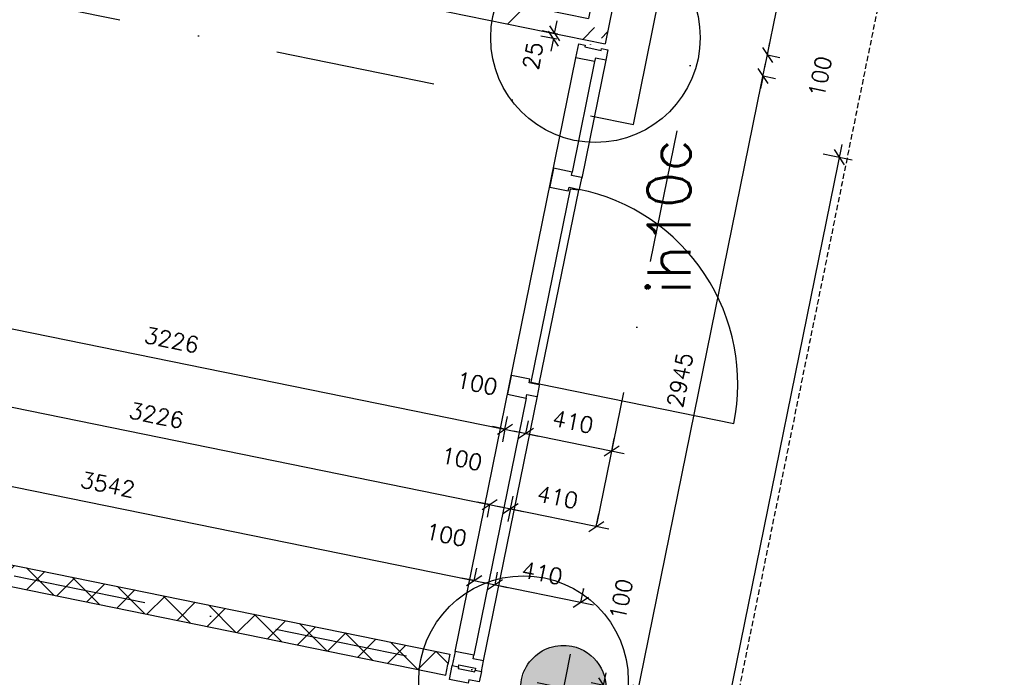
# Model space of a CAD drawing. Extents: x -33344 to 2055880, y -64816 to 121260.
# Tile 77 of 133: x 30775 to 35387, y 65783 to 68861. Entities that reach past the tile are written whole.
import ezdxf
from ezdxf.enums import TextEntityAlignment as Align

# ---------------------------------------------------------------- set-up
doc = ezdxf.new("R2010")
doc.units = 0
doc.header["$LTSCALE"] = 50
doc.header["$MEASUREMENT"] = 0
doc.header["$PDMODE"] = 3
doc.header["$PDSIZE"] = 0.1
for name, pattern in [('DASHDOT', [1, 0.5, -0.25, 0, -0.25]), ('DASHED', [0.75, 0.5, -0.25]), ('HIDDENX2', [0.75, 0.5, -0.25]), ('STRAM_0WT$1$DASHDOT', [25, 12.5, -6.25, 0, -6.25])]:
    doc.linetypes.add(name, pattern=pattern)
doc.layers.get('0').update_dxf_attribs({"linetype": 'CONTINUOUS'})
doc.layers.get('DEFPOINTS').update_dxf_attribs({"linetype": 'CONTINUOUS'})
for name, color, linetype in [('00', 7, 'CONTINUOUS'), ('_BRANDCOMPART', 6, 'DASHDOT'), ('_DETAILNUMMERS', 4, 'CONTINUOUS'), ('_DETAILNUMMERSTEKST', 4, 'CONTINUOUS'), ('A--A22--_F123-', 9, 'CONTINUOUS'), ('A--A28--_F12--', 7, 'CONTINUOUS'), ('A--L21--', 3, 'CONTINUOUS'), ('A--L22--', 3, 'CONTINUOUS'), ('A--L22--_F-2--', 7, 'CONTINUOUS'), ('A--L28--', 7, 'CONTINUOUS'), ('A--L28--_F12--', 7, 'CONTINUOUS'), ('A--L32--', 7, 'CONTINUOUS'), ('A--L32--_F123-', 1, 'CONTINUOUS'), ('A--L35A2_PLAFONDS', 1, 'HIDDENX2'), ('A--M$1A-_F123-', 1, 'CONTINUOUS'), ('A--M1$A-_F123-', 1, 'CONTINUOUS'), ('STRAM_0WT$0$A--L$7A-_STRA0', 1, 'STRAM_0WT$1$DASHDOT'), ('X--LR---_CP', 7, 'CONTINUOUS'), ('XREF', 7, 'CONTINUOUS')]:
    doc.layers.add(name, color=color, linetype=linetype)
doc.styles.add('ALFA-0_25', font='ROMANS')
doc.dimstyles.new('STANDARD$0', dxfattribs={"dimscale": 30, "dimtxt": 2.5, "dimasz": 2, "dimexe": 2, "dimexo": 0, "dimgap": 2, "dimtad": 1, "dimdec": 0, "dimzin": 0, "dimtxsty": 'ALFA-0_25', "dimblk1": 'OBLIQUE', "dimblk2": 'OBLIQUE', "dimsah": 1, "dimcen": -3, "dimdle": 2, "dimclrd": 1, "dimclre": 1, "dimclrt": 2, "dimazin": 3, "dimtfac": 0.666667, "dimtofl": 0, "dimtmove": 0, "dimatfit": 3, "dimtvp": 0.833333, "dimtolj": 1, "dimtzin": 0})

# ---------------------------------------------------------------- blocks, each defined once
blk = doc.blocks.new('*U1408')
at = {"layer": 'A--A22--_F123-', "linetype": 'CONTINUOUS'}
h = blk.add_hatch(dxfattribs=at)
h.set_pattern_fill('ALFAKRS', color=256, scale=120, style=0)
h.set_pattern_definition([(45, (-29302.11, -66550.73), (-84.85281, 84.85281), []), (135, (-29302.11, -66550.73), (-84.85281, -84.85281), [])])
h.paths.add_polyline_path([(0, 0), (-39, 59), (3488.5, -659.6), (3478.6, -708.6), (3468.6, -757.6), (39, -59)])
at = {"layer": 'A--L22--_F-2--', "color": 2, "linetype": 'CONTINUOUS'}
for points in [[(-39, 59), (-39, 59), (3488.5, -659.6), (3478.6, -708.6)], [(39, -59), (39, -59), (3468.6, -757.6), (3478.6, -708.6)]]:
    blk.add_lwpolyline(points, dxfattribs=at)
blk = doc.blocks.new('*U1400')
at = {"layer": 'A--A22--_F123-', "linetype": 'CONTINUOUS'}
h = blk.add_hatch(dxfattribs=at)
h.set_pattern_fill('ALFALINE', color=256, scale=300, style=0)
h.set_pattern_definition([(45, (-33976.65, -71250.63), (-212.132, 212.132), [])])
h.paths.add_polyline_path([(0, 0), (49, -10), (-458.6, -2501.7), (-497.6, -2442.8), (-536.6, -2383.8), (-59, -39)])
at = {"layer": 'A--L22--_F-2--', "color": 3, "linetype": 'CONTINUOUS'}
for points in [[(-59, -39), (-59, -39), (-536.6, -2383.8), (-536.6, -2383.8)], [(49, -10), (49, -10), (-458.6, -2501.7), (-458.6, -2501.7)]]:
    blk.add_lwpolyline(points, dxfattribs=at)
blk = doc.blocks.new('_OBLIQUE')
at = {"color": 0, "linetype": 'BYBLOCK'}
blk.add_line((-0.5, -0.5), (0.5, 0.5), dxfattribs=at)
blk = doc.blocks.new('*D81')
at = {"layer": 'A--M$1A-_F123-', "color": 1}
for p, q in [((33516.7, 62824.6), (34627.3, 68276.5)), ((34539.1, 68233.3), (34674.1, 68205.8)), ((33452.5, 62899), (33587.5, 62871.5))]:
    blk.add_line(p, q, dxfattribs=at)
at = {"layer": 'DEFPOINTS', "color": 0}
for p in [(34539.1, 68233.3), (34615.3, 68217.7), (33452.5, 62899)]:
    blk.add_point(p, dxfattribs=at)
at = {"layer": 'A--M$1A-_F123-', "color": 1, "xscale": 60, "yscale": 60, "zscale": 60}
for p, rotation in [((34615.3, 68217.7), 78.48629033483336), ((33528.7, 62883.4), 258.4862903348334)]:
    blk.add_blockref('_OBLIQUE', p, dxfattribs=dict(at, rotation=rotation))
at = {"layer": 'A--M$1A-_F123-', "color": 2, "insert": (33976.5, 65570.1), "char_height": 75, "attachment_point": 5, "rotation": 78.4863, "style": 'ALFA-0_25'}
blk.add_mtext('\\A1;WB 2', dxfattribs=at)
blk = doc.blocks.new('Q020479-')
at = {"layer": 'A--A28--_F12--', "color": 8}
for points in [[(-200, 0), (-76.5, 184.8), (0, 200)], [(-200, 0), (0, 200), (76.5, 184.8)], [(-200, 0), (-141.4, 141.4), (-76.5, 184.8)], [(-200, 0), (76.5, 184.8), (141.4, 141.4)], [(-200, 0), (-184.8, 76.5), (-141.4, 141.4)], [(-200, 0), (141.4, 141.4), (184.8, 76.5)], [(-200, 0), (184.8, 76.5), (200, 0)], [(-200, 0), (200, 0), (184.8, -76.5)], [(-200, 0), (184.8, -76.5), (141.4, -141.4)], [(-200, 0), (141.4, -141.4), (76.5, -184.8)], [(-200, 0), (76.5, -184.8), (0, -200)], [(-200, 0), (0, -200), (-76.5, -184.8)], [(-200, 0), (-76.5, -184.8), (-141.4, -141.4)], [(-200, 0), (-141.4, -141.4), (-184.8, -76.5)]]:
    blk.add_solid(points, dxfattribs=at)
at = {"layer": 'A--L28--_F12--', "color": 3, "linetype": 'CONTINUOUS'}
blk.add_lwpolyline([(-200, 0, -1), (200, 0, -1), (-200, 0)], format="xyb", close=True, dxfattribs=at)
at = {"layer": 'X--LR---_CP'}
for p in [(0, 200), (200, 0), (200, 0)]:
    blk.add_point(p, dxfattribs=at)
blk = doc.blocks.new('*U1317')
at = {"layer": 'A--A22--_F123-', "linetype": 'CONTINUOUS'}
h = blk.add_hatch(dxfattribs=at)
h.set_pattern_fill('ALFALINE', color=256, scale=300, style=0)
h.set_pattern_definition([(45, (-31225.4, -69266.94), (-212.132, 212.132), [])])
h.paths.add_polyline_path([(0, 0), (59, 39), (2214.6, -400.1), (2253.7, -459.1), (2292.7, -518), (-10.1, -49)])
at = {"layer": 'A--L22--_F-2--', "color": 3, "linetype": 'CONTINUOUS'}
for points in [[(59, 39), (59, 39), (2214.6, -400.1), (2214.6, -400.1)], [(-10.1, -49), (-10.1, -49), (2292.7, -518), (2292.7, -518)]]:
    blk.add_lwpolyline(points, dxfattribs=at)
blk = doc.blocks.new('*D342')
at = {"layer": 'A--M$1A-_F123-', "color": 1, "linetype": 'CONTINUOUS'}
for p, q in [((29433, 66942.7), (29445, 67001.5)), ((29374.2, 66954.7), (32962.9, 66223.7)), ((32904.1, 66235.7), (32916.1, 66294.5))]:
    blk.add_line(p, q, dxfattribs=at)
at = {"layer": 'DEFPOINTS', "color": 0, "linetype": 'CONTINUOUS'}
for p in [(29433, 66942.7), (32904.1, 66235.7), (32904.1, 66235.7)]:
    blk.add_point(p, dxfattribs=at)
at = {"layer": 'A--M$1A-_F123-', "color": 1, "linetype": 'CONTINUOUS', "xscale": 60, "yscale": 60, "zscale": 60}
for p, rotation in [((29433, 66942.7), 168.4869487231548), ((32904.1, 66235.7), 348.4869487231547)]:
    blk.add_blockref('_OBLIQUE', p, dxfattribs=dict(at, rotation=rotation))
at = {"layer": 'A--M$1A-_F123-', "color": 2, "linetype": 'CONTINUOUS', "insert": (31188, 66684.8), "char_height": 75, "attachment_point": 5, "rotation": 348.4869, "style": 'ALFA-0_25'}
blk.add_mtext('\\A1;3542', dxfattribs=at)
blk = doc.blocks.new('*D344')
at = {"layer": 'A--M$1A-_F123-', "color": 1, "linetype": 'CONTINUOUS'}
for p, q in [((33510.4, 65744.5), (33522.4, 65803.3)), ((33669.6, 65712.1), (33451.6, 65756.5)), ((33649.7, 65614.1), (33431.6, 65658.5)), ((33490.4, 65646.5), (33478.5, 65587.7))]:
    blk.add_line(p, q, dxfattribs=at)
at = {"layer": 'DEFPOINTS', "color": 0, "linetype": 'CONTINUOUS'}
for p in [(33510.4, 65744.5), (33669.6, 65712.1), (33649.7, 65614.1)]:
    blk.add_point(p, dxfattribs=at)
at = {"layer": 'A--M$1A-_F123-', "color": 1, "linetype": 'CONTINUOUS', "xscale": 60, "yscale": 60, "zscale": 60}
for p, rotation in [((33510.4, 65744.5), 258.4854927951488), ((33490.4, 65646.5), 78.48549279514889)]:
    blk.add_blockref('_OBLIQUE', p, dxfattribs=dict(at, rotation=rotation))
at = {"layer": 'A--M$1A-_F123-', "color": 2, "linetype": 'CONTINUOUS', "insert": (33592.5, 66147.7), "char_height": 75, "attachment_point": 5, "rotation": 78.4855, "style": 'ALFA-0_25'}
blk.add_mtext('\\A1;100', dxfattribs=at)
blk = doc.blocks.new('*D345')
at = {"layer": 'A--M$1A-_F123-', "color": 1, "linetype": 'CONTINUOUS'}
for p, q in [((33657.7, 65653.3), (34269.5, 68657)), ((34257.6, 68598.3), (34316.3, 68586.3)), ((33669.6, 65712.1), (33728.4, 65700.1))]:
    blk.add_line(p, q, dxfattribs=at)
at = {"layer": 'DEFPOINTS', "color": 0, "linetype": 'CONTINUOUS'}
for p in [(34257.6, 68598.3), (34257.6, 68598.3), (33669.6, 65712.1)]:
    blk.add_point(p, dxfattribs=at)
at = {"layer": 'A--M$1A-_F123-', "color": 1, "linetype": 'CONTINUOUS', "xscale": 60, "yscale": 60, "zscale": 60}
for p, rotation in [((34257.6, 68598.3), 78.48631741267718), ((33669.6, 65712.1), 258.4863174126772)]:
    blk.add_blockref('_OBLIQUE', p, dxfattribs=dict(at, rotation=rotation))
at = {"layer": 'A--M$1A-_F123-', "color": 2, "linetype": 'CONTINUOUS', "insert": (33868.1, 67174.6), "char_height": 75, "attachment_point": 5, "rotation": 78.4863, "style": 'ALFA-0_25'}
blk.add_mtext('\\A1;2945', dxfattribs=at)
blk = doc.blocks.new('*D346')
at = {"layer": 'A--M$1A-_F123-', "color": 1, "linetype": 'CONTINUOUS'}
for p, q in [((34277.5, 68696.2), (34289.5, 68755)), ((34277.5, 68696.2), (34336.3, 68684.3)), ((34257.6, 68598.3), (34245.6, 68539.5)), ((34257.6, 68598.3), (34316.3, 68586.3))]:
    blk.add_line(p, q, dxfattribs=at)
at = {"layer": 'DEFPOINTS', "color": 0, "linetype": 'CONTINUOUS'}
for p in [(34277.5, 68696.2), (34277.5, 68696.2), (34257.6, 68598.3)]:
    blk.add_point(p, dxfattribs=at)
at = {"layer": 'A--M$1A-_F123-', "color": 1, "linetype": 'CONTINUOUS', "xscale": 60, "yscale": 60, "zscale": 60}
for p, rotation in [((34277.5, 68696.2), 258.4862903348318), ((34257.6, 68598.3), 78.4862903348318)]:
    blk.add_blockref('_OBLIQUE', p, dxfattribs=dict(at, rotation=rotation))
at = {"layer": 'A--M$1A-_F123-', "color": 2, "linetype": 'CONTINUOUS', "insert": (34524.8, 68594.9), "char_height": 75, "attachment_point": 5, "rotation": 78.4863, "style": 'ALFA-0_25'}
blk.add_mtext('\\A1;100', dxfattribs=at)
blk = doc.blocks.new('*D347')
at = {"layer": 'A--M$1A-_F123-', "color": 1, "linetype": 'CONTINUOUS'}
for p, q in [((34265.5, 68637.5), (34767.1, 71099.8)), ((34755.1, 71041), (34813.9, 71029)), ((34277.5, 68696.2), (34336.3, 68684.3))]:
    blk.add_line(p, q, dxfattribs=at)
at = {"layer": 'DEFPOINTS', "color": 0, "linetype": 'CONTINUOUS'}
for p in [(34755.1, 71041), (34755.1, 71041), (34277.5, 68696.2)]:
    blk.add_point(p, dxfattribs=at)
at = {"layer": 'A--M$1A-_F123-', "color": 1, "linetype": 'CONTINUOUS', "xscale": 60, "yscale": 60, "zscale": 60}
for p, rotation in [((34755.1, 71041), 78.48629033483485), ((34277.5, 68696.2), 258.4862903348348)]:
    blk.add_blockref('_OBLIQUE', p, dxfattribs=dict(at, rotation=rotation))
at = {"layer": 'A--M$1A-_F123-', "color": 2, "linetype": 'CONTINUOUS', "insert": (34420.8, 69888.1), "char_height": 75, "attachment_point": 5, "rotation": 78.4863, "style": 'ALFA-0_25'}
blk.add_mtext('\\A1;2393', dxfattribs=at)
blk = doc.blocks.new('*D383')
at = {"layer": 'A--M$1A-_F123-', "color": 1, "linetype": 'CONTINUOUS'}
for p, q in [((33002.1, 66215.8), (33014, 66274.6)), ((32943.3, 66227.7), (33462.6, 66122)), ((33403.8, 66133.9), (33415.8, 66192.7))]:
    blk.add_line(p, q, dxfattribs=at)
at = {"layer": 'DEFPOINTS', "color": 0, "linetype": 'CONTINUOUS'}
for p in [(33002.1, 66215.8), (33403.8, 66133.9), (33403.8, 66133.9)]:
    blk.add_point(p, dxfattribs=at)
at = {"layer": 'A--M$1A-_F123-', "color": 1, "linetype": 'CONTINUOUS', "xscale": 60, "yscale": 60, "zscale": 60}
for p, rotation in [((33002.1, 66215.8), 168.4862903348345), ((33403.8, 66133.9), 348.4862903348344)]:
    blk.add_blockref('_OBLIQUE', p, dxfattribs=dict(at, rotation=rotation))
at = {"layer": 'A--M$1A-_F123-', "color": 2, "linetype": 'CONTINUOUS', "insert": (33222.4, 66270.4), "char_height": 75, "attachment_point": 5, "rotation": 348.4863, "style": 'ALFA-0_25'}
blk.add_mtext('\\A1;410', dxfattribs=at)
blk = doc.blocks.new('*D384')
at = {"layer": 'A--M$1A-_F123-', "color": 1, "linetype": 'CONTINUOUS'}
for p, q in [((33074.5, 66571.4), (33086.5, 66630.2)), ((33015.7, 66583.3), (33535, 66477.6)), ((33476.3, 66489.5), (33488.2, 66548.3))]:
    blk.add_line(p, q, dxfattribs=at)
at = {"layer": 'DEFPOINTS', "color": 0, "linetype": 'CONTINUOUS'}
for p in [(33074.5, 66571.4), (33476.3, 66489.5), (33476.3, 66489.5)]:
    blk.add_point(p, dxfattribs=at)
at = {"layer": 'A--M$1A-_F123-', "color": 1, "linetype": 'CONTINUOUS', "xscale": 60, "yscale": 60, "zscale": 60}
for p, rotation in [((33074.5, 66571.4), 168.4862903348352), ((33476.3, 66489.5), 348.4862903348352)]:
    blk.add_blockref('_OBLIQUE', p, dxfattribs=dict(at, rotation=rotation))
at = {"layer": 'A--M$1A-_F123-', "color": 2, "linetype": 'CONTINUOUS', "insert": (33294.8, 66626), "char_height": 75, "attachment_point": 5, "rotation": 348.4863, "style": 'ALFA-0_25'}
blk.add_mtext('\\A1;410', dxfattribs=at)
blk = doc.blocks.new('*D391')
at = {"layer": 'A--M$1A-_F123-', "color": 1, "linetype": 'CONTINUOUS'}
for p, q in [((29887.6, 67588.2), (29899.6, 67647)), ((29828.9, 67600.2), (33107.2, 66932.4)), ((33048.4, 66944.4), (33036.5, 66885.6))]:
    blk.add_line(p, q, dxfattribs=at)
at = {"layer": 'DEFPOINTS', "color": 0, "linetype": 'CONTINUOUS'}
for p in [(29887.6, 67588.2), (33048.4, 66944.4), (33048.4, 66944.4)]:
    blk.add_point(p, dxfattribs=at)
at = {"layer": 'A--M$1A-_F123-', "color": 1, "linetype": 'CONTINUOUS', "xscale": 60, "yscale": 60, "zscale": 60}
for p, rotation in [((29887.6, 67588.2), 168.4862903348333), ((33048.4, 66944.4), 348.4862903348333)]:
    blk.add_blockref('_OBLIQUE', p, dxfattribs=dict(at, rotation=rotation))
at = {"layer": 'A--M$1A-_F123-', "color": 2, "linetype": 'CONTINUOUS', "insert": (31487.5, 67361.8), "char_height": 75, "attachment_point": 5, "rotation": 348.4863, "style": 'ALFA-0_25'}
blk.add_mtext('\\A1;3226', dxfattribs=at)
blk = doc.blocks.new('*D392')
at = {"layer": 'A--M$1A-_F123-', "color": 1, "linetype": 'CONTINUOUS'}
for p, q in [((33146.4, 66924.4), (33158.4, 66983.2)), ((33087.6, 66936.4), (33607, 66830.6)), ((33548.2, 66842.6), (33560.1, 66901.4))]:
    blk.add_line(p, q, dxfattribs=at)
at = {"layer": 'DEFPOINTS', "color": 0, "linetype": 'CONTINUOUS'}
for p in [(33146.4, 66924.4), (33548.2, 66842.6), (33548.2, 66842.6)]:
    blk.add_point(p, dxfattribs=at)
at = {"layer": 'A--M$1A-_F123-', "color": 1, "linetype": 'CONTINUOUS', "xscale": 60, "yscale": 60, "zscale": 60}
for p, rotation in [((33146.4, 66924.4), 168.486290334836), ((33548.2, 66842.6), 348.486290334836)]:
    blk.add_blockref('_OBLIQUE', p, dxfattribs=dict(at, rotation=rotation))
at = {"layer": 'A--M$1A-_F123-', "color": 2, "linetype": 'CONTINUOUS', "insert": (33366.8, 66979), "char_height": 75, "attachment_point": 5, "rotation": 348.4863, "style": 'ALFA-0_25'}
blk.add_mtext('\\A1;410', dxfattribs=at)
blk = doc.blocks.new('*D431')
at = {"layer": 'A--M$1A-_F123-', "color": 1, "linetype": 'CONTINUOUS'}
for p, q in [((33048.4, 66944.4), (33060.4, 67003.2)), ((33146.4, 66924.4), (33158.4, 66983.2)), ((33048.4, 66944.4), (32989.6, 66956.3)), ((33146.4, 66924.4), (33205.2, 66912.4))]:
    blk.add_line(p, q, dxfattribs=at)
at = {"layer": 'DEFPOINTS', "color": 0, "linetype": 'CONTINUOUS'}
for p in [(33048.4, 66944.4), (33146.4, 66924.4), (33146.4, 66924.4)]:
    blk.add_point(p, dxfattribs=at)
at = {"layer": 'A--M$1A-_F123-', "color": 1, "linetype": 'CONTINUOUS', "xscale": 60, "yscale": 60, "zscale": 60}
for p, rotation in [((33048.4, 66944.4), 348.4862903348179), ((33146.4, 66924.4), 168.4862903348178)]:
    blk.add_blockref('_OBLIQUE', p, dxfattribs=dict(at, rotation=rotation))
at = {"layer": 'A--M$1A-_F123-', "color": 2, "linetype": 'CONTINUOUS', "insert": (32917.7, 67158.1), "char_height": 75, "attachment_point": 5, "rotation": 348.4863, "style": 'ALFA-0_25'}
blk.add_mtext('\\A1;100', dxfattribs=at)
blk = doc.blocks.new('*D433')
at = {"layer": 'A--M$1A-_F123-', "color": 1, "linetype": 'CONTINUOUS'}
for p, q in [((29756.9, 67247.2), (33035.3, 66579.4)), ((29815.7, 67235.2), (29803.8, 67176.4)), ((32976.5, 66591.3), (32964.5, 66532.5))]:
    blk.add_line(p, q, dxfattribs=at)
at = {"layer": 'DEFPOINTS', "color": 0, "linetype": 'CONTINUOUS'}
for p in [(29815.7, 67235.2), (32976.5, 66591.3), (32976.5, 66591.3)]:
    blk.add_point(p, dxfattribs=at)
at = {"layer": 'A--M$1A-_F123-', "color": 1, "linetype": 'CONTINUOUS', "xscale": 60, "yscale": 60, "zscale": 60}
for p, rotation in [((29815.7, 67235.2), 168.4862903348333), ((32976.5, 66591.3), 348.4862903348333)]:
    blk.add_blockref('_OBLIQUE', p, dxfattribs=dict(at, rotation=rotation))
at = {"layer": 'A--M$1A-_F123-', "color": 2, "linetype": 'CONTINUOUS', "insert": (31415.6, 67008.8), "char_height": 75, "attachment_point": 5, "rotation": 348.4863, "style": 'ALFA-0_25'}
blk.add_mtext('\\A1;3226', dxfattribs=at)
blk = doc.blocks.new('*D434')
at = {"layer": 'A--M$1A-_F123-', "color": 1, "linetype": 'CONTINUOUS'}
for p, q in [((32976.5, 66591.3), (32917.7, 66603.3)), ((32976.5, 66591.3), (32964.5, 66532.5)), ((33074.5, 66571.4), (33062.5, 66512.6)), ((33074.5, 66571.4), (33133.3, 66559.4))]:
    blk.add_line(p, q, dxfattribs=at)
at = {"layer": 'DEFPOINTS', "color": 0, "linetype": 'CONTINUOUS'}
for p in [(32976.5, 66591.3), (33074.5, 66571.4), (33074.5, 66571.4)]:
    blk.add_point(p, dxfattribs=at)
at = {"layer": 'A--M$1A-_F123-', "color": 1, "linetype": 'CONTINUOUS', "xscale": 60, "yscale": 60, "zscale": 60}
for p, rotation in [((32976.5, 66591.3), 348.4862903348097), ((33074.5, 66571.4), 168.4862903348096)]:
    blk.add_blockref('_OBLIQUE', p, dxfattribs=dict(at, rotation=rotation))
at = {"layer": 'A--M$1A-_F123-', "color": 2, "linetype": 'CONTINUOUS', "insert": (32845.8, 66805.1), "char_height": 75, "attachment_point": 5, "rotation": 348.4863, "style": 'ALFA-0_25'}
blk.add_mtext('\\A1;100', dxfattribs=at)
blk = doc.blocks.new('*D435')
at = {"layer": 'A--M$1A-_F123-', "color": 1, "linetype": 'CONTINUOUS'}
for p, q in [((32904.1, 66235.7), (32916.1, 66294.5)), ((32904.1, 66235.7), (32845.3, 66247.7)), ((33002.1, 66215.8), (33014.1, 66274.5)), ((33002.1, 66215.8), (33060.9, 66203.8))]:
    blk.add_line(p, q, dxfattribs=at)
at = {"layer": 'DEFPOINTS', "color": 0, "linetype": 'CONTINUOUS'}
for p in [(32904.1, 66235.7), (33002.1, 66215.8), (33002.1, 66215.8)]:
    blk.add_point(p, dxfattribs=at)
at = {"layer": 'A--M$1A-_F123-', "color": 1, "linetype": 'CONTINUOUS', "xscale": 60, "yscale": 60, "zscale": 60}
for p, rotation in [((32904.1, 66235.7), 348.486290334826), ((33002.1, 66215.8), 168.486290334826)]:
    blk.add_blockref('_OBLIQUE', p, dxfattribs=dict(at, rotation=rotation))
at = {"layer": 'A--M$1A-_F123-', "color": 2, "linetype": 'CONTINUOUS', "insert": (32773.3, 66449.4), "char_height": 75, "attachment_point": 5, "rotation": 348.4863, "style": 'ALFA-0_25'}
blk.add_mtext('\\A1;100', dxfattribs=at)
blk = doc.blocks.new('*D700')
at = {"layer": 'A--M1$A-_F123-', "color": 1}
for p, q in [((33280.7, 68797.2), (33292.7, 68856)), ((33291.3, 68769.6), (33217, 68784.7)), ((33296.3, 68794.1), (33221.9, 68809.2)), ((33275.8, 68772.7), (33263.8, 68713.9))]:
    blk.add_line(p, q, dxfattribs=at)
at = {"layer": 'DEFPOINTS', "color": 0}
for p in [(33275.8, 68772.7), (33291.3, 68769.6), (33296.3, 68794.1)]:
    blk.add_point(p, dxfattribs=at)
at = {"layer": 'A--M1$A-_F123-', "color": 1, "xscale": 60, "yscale": 60, "zscale": 60}
for p, rotation in [((33280.7, 68797.2), 258.486290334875), ((33275.8, 68772.7), 78.48629033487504)]:
    blk.add_blockref('_OBLIQUE', p, dxfattribs=dict(at, rotation=rotation))
at = {"layer": 'A--M1$A-_F123-', "color": 2, "insert": (33179.1, 68692.8), "char_height": 75, "attachment_point": 5, "rotation": 78.4863, "style": 'ALFA-0_25'}
blk.add_mtext('\\A1;25', dxfattribs=at)
blk = doc.blocks.new('DETAILNR')
at = {"layer": '_DETAILNUMMERS'}
blk.add_circle((32.9, -23.2), 490.7, dxfattribs=at)
at = {"layer": 'X--LR---_CP'}
blk.add_point((0, 0), dxfattribs=at)
at = {"layer": '_DETAILNUMMERSTEKST', "style": 'ALFA-0_25'}
blk.add_attdef('DETAILNR', text='', height=200, rotation=90, dxfattribs=at).set_placement((-618.4, 223.8), align=Align.RIGHT)
blk = doc.blocks.new('STRAM_0WT')
at = {"layer": 'STRAM_0WT$0$A--L$7A-_STRA0'}
for p, q in [((-35527.847, 66718.097), (-57057.909, -38976.081)), ((-40582.592, 33136.193), (-56863.529, 36452.644))]:
    blk.add_line(p, q, dxfattribs=at)
blk = doc.blocks.new('Q0340081')
at = {"layer": 'A--L32--_F123-', "color": 2, "linetype": 'CONTINUOUS'}
blk.add_lwpolyline([(0, 0), (0, -40), (926.12, -40), (923.12, 0), (0, 0)], close=True, dxfattribs=at)
at = {"layer": 'A--L32--_F123-', "color": 1, "linetype": 'CONTINUOUS'}
blk.add_lwpolyline([(0, -40), (0, -970, 0.4142136), (930, -40)], format="xyb", dxfattribs=at)

msp = doc.modelspace()

# ---------------------------------------------------------------- linework, layer by layer
at = {"layer": '_BRANDCOMPART', "ltscale": 30}
msp.add_lwpolyline([(22124.7, 69129.2), (30199.2, 67484.5), (30509.9, 69010), (33649.7, 68370.4), (34564.5, 72888.1), (36329.5, 72548.6), (36335.9, 67455.7)], dxfattribs=at)
at = {"layer": 'A--L32--_F123-'}
for p, q in [((32815.1, 65904), (33381.1, 68682.9)), ((33468.4, 68665.2), (33363.1, 68148.3)), ((33520.7, 68671.8), (33408.3, 68119.7)), ((33147.5, 67090), (32902.3, 65886.2)), ((32947.9, 65859.6), (33200.3, 67098.6))]:
    msp.add_line(p, q, dxfattribs=at)
for points in [[(33381.1, 68682.9), (33394.5, 68748.6), (33423.9, 68742.6), (33422.1, 68733.8), (33499.5, 68718), (33501.3, 68726.8), (33530.7, 68720.8), (33520.7, 68671.8), (33471.8, 68681.8), (33468.4, 68665.2)], [(33275.5, 68164.1), (33258.3, 68079.8), (33257.9, 68077.9), (33345.1, 68060.1), (33345.1, 68060.1), (33348.5, 68076.7), (33395.5, 68067.2), (33397.9, 68068.7), (33408.3, 68119.7), (33406.7, 68122), (33359.7, 68131.6), (33363.1, 68148.3), (33363.1, 68148.3), (33275.9, 68166)], [(33077.9, 67194), (33060.7, 67109.7), (33060.3, 67107.8), (33147.5, 67090), (33147.5, 67090), (33150.9, 67106.7), (33197.9, 67097.1), (33200.3, 67098.6), (33210.7, 67149.6), (33209.1, 67152), (33162.1, 67161.5), (33165.5, 67178.2), (33165.5, 67178.2), (33078.3, 67196)], [(32815.1, 65904), (32801.7, 65838.3), (32831.1, 65832.4), (32832.9, 65841.2), (32910.3, 65825.4), (32908.5, 65816.6), (32937.9, 65810.6), (32947.9, 65859.6), (32898.9, 65869.6), (32902.3, 65886.2)], [(32788.3, 65772.7), (32801.7, 65838.3), (32831.1, 65832.4), (32829.3, 65823.5), (32906.7, 65807.8), (32908.5, 65816.6), (32937.9, 65810.6), (32927.9, 65761.6), (32878.9, 65771.6), (32875.5, 65754.9)]]:
    msp.add_lwpolyline(points, close=True, dxfattribs=at)
at = {"layer": 'A--L35A2_PLAFONDS'}
msp.add_lwpolyline([(35586.8, 72808), (30995.3, 50267.6), (32170.2, 50267.6, -0.150834), (33241.7, 40007.3), (36654.5, 40007.3), (36654.5, 57571.9, -0.343583), (38654.6, 60311.8), (38654.9, 65437.6), (36637.5, 65007.7), (36637.5, 72593.9)], format="xyb", close=True, dxfattribs=at)
at = {"layer": 'X--LR---_CP'}
msp.add_point((33273.9, 68156.3), dxfattribs=at)

# ---------------------------------------------------------------- block references
at = {"layer": '00'}
ref = msp.add_blockref('DETAILNR', (33448.9, 68744.5), dxfattribs=dict(at, rotation=90))
ref.add_attrib('DETAILNR', 'ih10c', dxfattribs={"layer": '_DETAILNUMMERSTEKST', "height": 200, "rotation": 90, "style": 'ALFA-0_25'}).set_placement((33916.8, 68304.2), align=Align.RIGHT)
ref = msp.add_blockref('DETAILNR', (33112.1, 65734.2), dxfattribs=dict(at, rotation=90))
ref.add_attrib('DETAILNR', 'ih10b', dxfattribs={"layer": '_DETAILNUMMERSTEKST', "height": 200, "rotation": 90, "style": 'ALFA-0_25'}).set_placement((33579.9, 65293.9), align=Align.RIGHT)
at = {"layer": 'A--L21--', "linetype": 'CONTINUOUS'}
msp.add_blockref('*U1317', (31225.4, 69266.9), dxfattribs=at)
at = {"layer": 'A--L22--'}
for name, p in [('*U1400', (33976.7, 71250.6)), ('*U1408', (29302.1, 66550.7))]:
    msp.add_blockref(name, p, dxfattribs=at)
at = {"layer": 'A--L28--', "linetype": 'CONTINUOUS', "rotation": 78.48629033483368}
msp.add_blockref('Q020479-', (33322, 65732.4), dxfattribs=at)
msp.add_blockref('Q020479-', (33322, 65732.4), dxfattribs=at)
at = {"layer": 'A--L32--', "linetype": 'CONTINUOUS', "rotation": 78.486290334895}
msp.add_blockref('Q0340081', (33169.7, 67164), dxfattribs=at)
at = {"layer": 'XREF', "linetype": 'DASHED', "ltscale": 20}
msp.add_blockref('STRAM_0WT', (75619.4, 32246.9), dxfattribs=at)

# ---------------------------------------------------------------- dimensions: what is measured, and where the dimension line sits
at = {"layer": 'A--M$1A-_F123-', "linetype": 'CONTINUOUS'}
for p1, p2, picture, middle in [((34277.5, 68696.2), (34755.1, 71041), '*D347', (34420.8, 69888.1)), ((34257.6, 68598.3), (34277.5, 68696.2), '*D346', (34524.8, 68594.9)), ((33669.6, 65712.1), (34257.6, 68598.3), '*D345', (33868.1, 67174.6)), ((29887.6, 67588.2), (33048.4, 66944.4), '*D391', (31487.5, 67361.8)), ((29815.7, 67235.2), (32976.5, 66591.3), '*D433', (31415.6, 67008.8)), ((33146.4, 66924.4), (33548.2, 66842.6), '*D392', (33366.8, 66979)), ((29433, 66942.7), (32904.1, 66235.7), '*D342', (31188, 66684.8)), ((33074.5, 66571.4), (33476.3, 66489.5), '*D384', (33294.8, 66626)), ((33002.1, 66215.8), (33403.8, 66133.9), '*D383', (33222.4, 66270.4))]:
    dim = msp.add_aligned_dim(p1=p1, p2=p2, distance=0, dimstyle='STANDARD$0', dxfattribs=at)
    dim.commit()
    dim.dimension.update_dxf_attribs({"geometry": picture, "text_midpoint": middle})
at = {"layer": 'A--M$1A-_F123-'}
dim = msp.add_aligned_dim(p1=(33452.5, 62899), p2=(34539.1, 68233.3), distance=-77.8, text='WB 2', dimstyle='STANDARD$0', dxfattribs=at)
dim.commit()
dim.dimension.update_dxf_attribs({"geometry": '*D81', "text_midpoint": (33976.5, 65570.1)})
at = {"layer": 'A--M$1A-_F123-', "linetype": 'CONTINUOUS'}
for base, p1, p2, angle, picture, middle in [((33146.4, 66924.4), (33048.4, 66944.4), (33146.4, 66924.4), 348.4863, '*D431', (32917.7, 67158.1)), ((33074.5, 66571.4), (32976.5, 66591.3), (33074.5, 66571.4), 348.4863, '*D434', (32845.8, 66805.1)), ((33002.1, 66215.8), (32904.1, 66235.7), (33002.1, 66215.8), 348.4863, '*D435', (32773.3, 66449.4)), ((33510.4, 65744.5), (33649.7, 65614.1), (33669.6, 65712.1), 78.4855, '*D344', (33592.5, 66147.7))]:
    dim = msp.add_linear_dim(base=base, p1=p1, p2=p2, angle=angle, dimstyle='STANDARD$0', dxfattribs=at)
    dim.commit()
    dim.dimension.update_dxf_attribs({"geometry": picture, "text_midpoint": middle, "dimtype": 161})
at = {"layer": 'A--M1$A-_F123-'}
dim = msp.add_linear_dim(base=(33275.8, 68772.7), p1=(33296.3, 68794.1), p2=(33291.3, 68769.6), angle=258.4863, dimstyle='STANDARD$0', dxfattribs=at)
dim.commit()
dim.dimension.update_dxf_attribs({"geometry": '*D700', "text_midpoint": (33179.1, 68692.8), "dimtype": 161})

doc.saveas('drawing.dxf')
